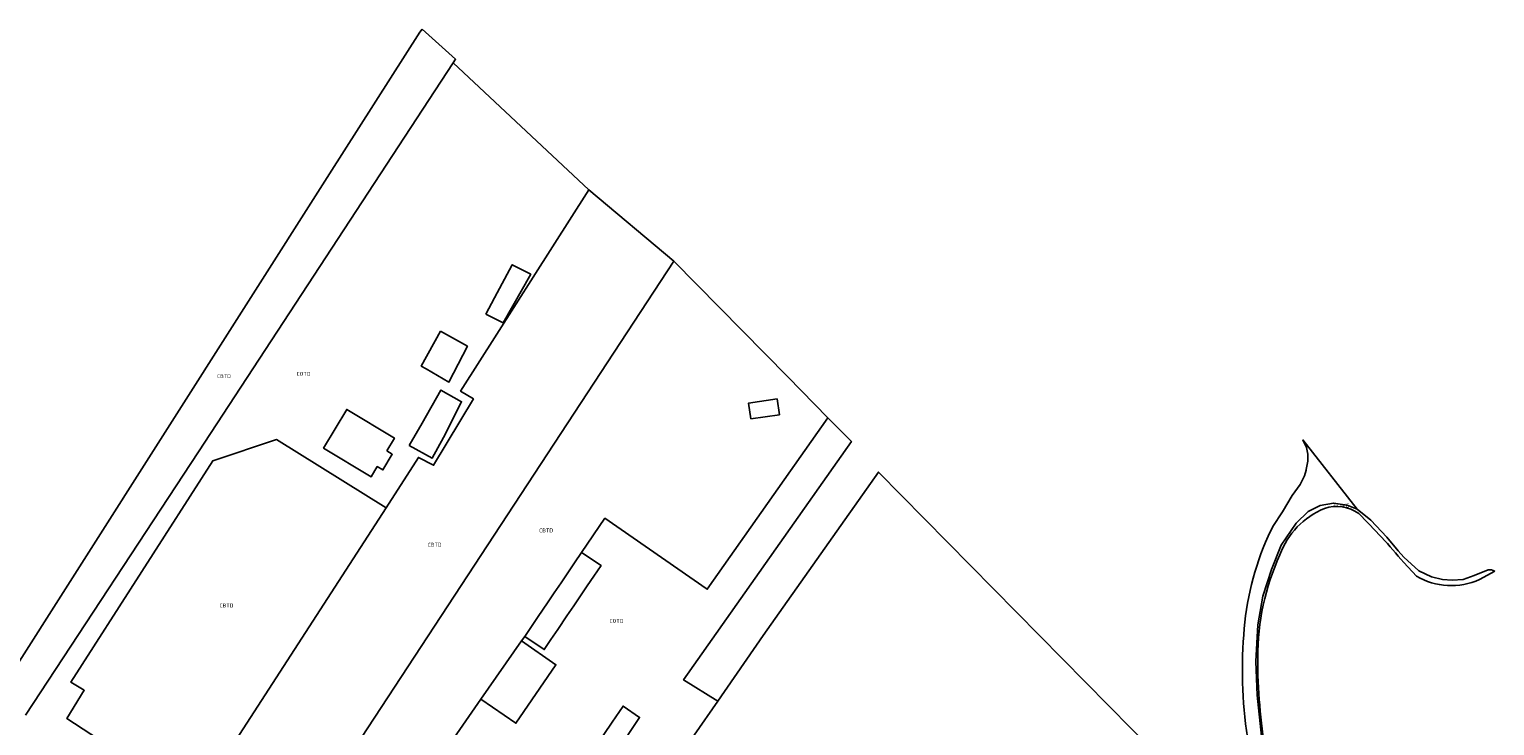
# Model space of a CAD drawing. Extents: x 163074 to 167167, y 441438 to 444019.
# Tile 43 of 49: x 165682 to 166022, y 442188 to 442350. Entities that reach past the tile are written whole.
import ezdxf
from ezdxf.enums import TextEntityAlignment as Align

# ---------------------------------------------------------------- set-up
doc = ezdxf.new("R2010")
doc.units = 0
doc.header["$LTSCALE"] = 4
for name, color, linetype in [('CBTD', 7, 'CONTINUOUS'), ('COTD', 7, 'CONTINUOUS'), ('COWG', 7, 'CONTINUOUS'), ('G_BTD', 3, 'CONTINUOUS'), ('G_OTD', 32, 'CONTINUOUS'), ('G_OWG', 6, 'CONTINUOUS'), ('G_WGD', 7, 'CONTINUOUS')]:
    doc.layers.add(name, color=color, linetype=linetype)
doc.styles.add('ISO', font='ISO')

msp = doc.modelspace()

# ---------------------------------------------------------------- linework, layer by layer
at = {"layer": 'G_BTD', "linetype": 'Continuous', "transparency": 33554687}
for points in [[(165751.667, 442316.323), (165772.61, 442349.219), (165773.136, 442349.9)], [(165780.409, 442342.135), (165780.932, 442342.933), (165773.136, 442349.9)], [(165751.667, 442316.323), (165674.612, 442195.291)], [(165831.659, 442295.959), (165811.91, 442312.552)], [(165740.489, 442156.88), (165831.659, 442295.959)], [(165831.659, 442295.959), (165858.118, 442269.087), (165867.468, 442259.591)], [(165855.65, 442263.955), (165856.182, 442260.285), (165849.551, 442259.325), (165849.02, 442262.994), (165855.65, 442263.955)], [(165969.567, 442150.5), (165956.918, 442167.038), (165948.716, 442176.371), (165879.177, 442246.947), (165852.448, 442208.979), (165841.857, 442193.705)], [(165764.823, 442238.608), (165720.494, 442170.096)], [(165810.225, 442228.265), (165808.559, 442225.804), (165807.008, 442223.511), (165805.439, 442221.192), (165803.87, 442218.874), (165802.301, 442216.554), (165800.15, 442213.375), (165798.58, 442211.056), (165797.012, 442208.737)], [(165786.838, 442194.151), (165796.291, 442207.674)]]:
    msp.add_lwpolyline(points, dxfattribs=at)
at = {"layer": 'G_OTD', "linetype": 'Continuous', "transparency": 33554687}
for points in [[(165680.959, 442190.419), (165721.174, 442251.651), (165780.409, 442342.135)], [(165811.91, 442312.552), (165780.409, 442342.135)], [(165811.91, 442312.552), (165782.116, 442265.763), (165785.096, 442263.941), (165775.835, 442248.523), (165772.307, 442250.36), (165764.823, 442238.608)], [(165787.986, 442283.622), (165790.013, 442287.438), (165794.105, 442295.139), (165798.42, 442292.946), (165794.242, 442285.586), (165791.991, 442281.621), (165787.986, 442283.622)], [(165777.47, 442279.683), (165783.706, 442276.192), (165779.388, 442267.88), (165774.101, 442270.95), (165772.976, 442271.603), (165777.47, 442279.683)], [(165770.186, 442253.083), (165773.155, 442258.314), (165777.526, 442266.014), (165782.33, 442263.308), (165778.124, 442254.945), (165775.473, 442250.156), (165770.186, 442253.083)], [(165764.925, 442251.859), (165766.238, 442251.072), (165764.054, 442247.428), (165762.741, 442248.215), (165761.338, 442245.874), (165750.248, 442252.521), (165755.634, 442261.507), (165766.724, 442254.861), (165764.925, 442251.859)], [(165867.468, 442259.591), (165839.412, 442219.684), (165839.162, 442219.875), (165815.658, 442236.216), (165810.225, 442228.265)], [(165841.857, 442193.705), (165833.932, 442198.607), (165872.922, 442254.051), (165867.468, 442259.591)], [(165764.823, 442238.608), (165739.316, 442254.505), (165724.519, 442249.548), (165691.559, 442198.073), (165694.632, 442196.228), (165690.565, 442189.664), (165720.494, 442170.096)], [(165810.225, 442228.265), (165814.743, 442225.208), (165813.078, 442222.746), (165811.527, 442220.454), (165809.958, 442218.135), (165808.389, 442215.817), (165806.82, 442213.497), (165804.669, 442210.318), (165803.099, 442207.998), (165801.531, 442205.68), (165797.012, 442208.737)], [(165786.838, 442194.151), (165794.967, 442188.535), (165804.269, 442202.157), (165796.291, 442207.674)], [(165797.012, 442208.737), (165796.291, 442207.674)], [(165763.368, 442132.857), (165778.284, 442154.432), (165765.229, 442162.91), (165786.838, 442194.151)], [(165797.218, 442128.262), (165802.637, 442136.459), (165802.897, 442136.83), (165805.931, 442140.376), (165817.902, 442157.758), (165819.835, 442161.646), (165825.401, 442169.973), (165841.857, 442193.705)], [(165813.941, 442183.112), (165813.638, 442183.325), (165817.318, 442188.803), (165819.841, 442192.511), (165823.712, 442189.877), (165821.189, 442186.169), (165819.642, 442183.5), (165818.82, 442184.001), (165817.06, 442181.248), (165817.584, 442180.803), (165812.907, 442174.019), (165809.402, 442176.492), (165813.941, 442183.112)]]:
    msp.add_lwpolyline(points, dxfattribs=at)
at = {"layer": 'G_OWG', "linetype": 'Continuous', "transparency": 33554687}
for points in [[(165972.481, 442227.698, -0.2089375), (165982.841, 442238.492)], [(165982.841, 442238.492, -0.2385474), (165990.818, 442237.311)], [(165990.818, 442237.311, -0.02174), (166001.252, 442225.931)], [(165967.325, 442203.783, -0.1060726), (165972.481, 442227.698)], [(166020.882, 442224.217, -0.1754714), (166022.403, 442223.878)], [(166004.199, 442222.734, 0.2406734), (166018.878, 442221.945)], [(165969.171, 442181.732, -0.0410159), (165967.325, 442203.783)]]:
    msp.add_lwpolyline(points, format="xyb", dxfattribs=at)
for points in [[(165990.443, 442238.346), (165993.628, 442235.77), (165997.31, 442231.785), (166000, 442228.659), (166001.324, 442227.121), (166004.755, 442223.942), (166007.748, 442222.596), (166010.275, 442221.945), (166012.51, 442221.804), (166015.04, 442221.945), (166017.67, 442222.866), (166020.882, 442224.217)], [(166001.252, 442225.931), (166004.199, 442222.734)], [(166018.878, 442221.945), (166022.403, 442223.878)]]:
    msp.add_lwpolyline(points, dxfattribs=at)
at = {"layer": 'G_WGD', "linetype": 'Continuous', "transparency": 33554687}
for points in [[(165990.443, 442238.346), (165977.846, 442254.405), (165978.644, 442252.689), (165979.019, 442251.136), (165978.981, 442249.441), (165978.62, 442247.523), (165978.58, 442247.372), (165978.233, 442246.064), (165977.168, 442244.062), (165975.345, 442241.473), (165973.056, 442237.671), (165970.853, 442234.31), (165969.76, 442232.048)], [(165974.543, 442080.792), (165975.44, 442083.305), (165976.967, 442089.647), (165978.148, 442099.676), (165978.357, 442109.281), (165977.625, 442118.634), (165975.927, 442132.757), (165973.557, 442147.932), (165973.281, 442149.7), (165971.289, 442164.202), (165968.215, 442185.524), (165967.245, 442195.051), (165966.888, 442202.915), (165967.38, 442211.417), (165968.5, 442218.102), (165970.556, 442224.276), (165972.763, 442229.938), (165976.269, 442235.097), (165979.082, 442237.764), (165981.867, 442239.168), (165984.914, 442239.737), (165988.09, 442239.253), (165990.443, 442238.346)]]:
    msp.add_lwpolyline(points, dxfattribs=at)
for points in [[(165969.76, 442232.048, 0.0883898), (165964.078, 442209.085)], [(165964.078, 442209.085, 0.0609425), (165965.213, 442183.702)]]:
    msp.add_lwpolyline(points, format="xyb", dxfattribs=at)

# ---------------------------------------------------------------- texts
at = {"layer": 'CBTD', "transparency": 33554687, "style": 'ISO'}
for p in [(165727.119, 442269.249), (165801.976, 442233.376), (165776.077, 442230.048), (165727.694, 442215.918)]:
    msp.add_text('CBTD', height=0.9, dxfattribs=at).set_placement(p, align=Align.MIDDLE_CENTER)
at = {"layer": 'COTD', "transparency": 33554687, "style": 'ISO'}
for p in [(165745.605, 442269.778), (165818.324, 442212.322)]:
    msp.add_text('COTD', height=0.9, dxfattribs=at).set_placement(p, align=Align.MIDDLE_CENTER)
at = {"layer": 'COWG', "transparency": 33554687, "style": 'ISO'}
msp.add_text('COWG', height=0.9, dxfattribs=at).set_placement((165986.848, 442239.154), align=Align.MIDDLE_CENTER)

doc.saveas('drawing.dxf')
